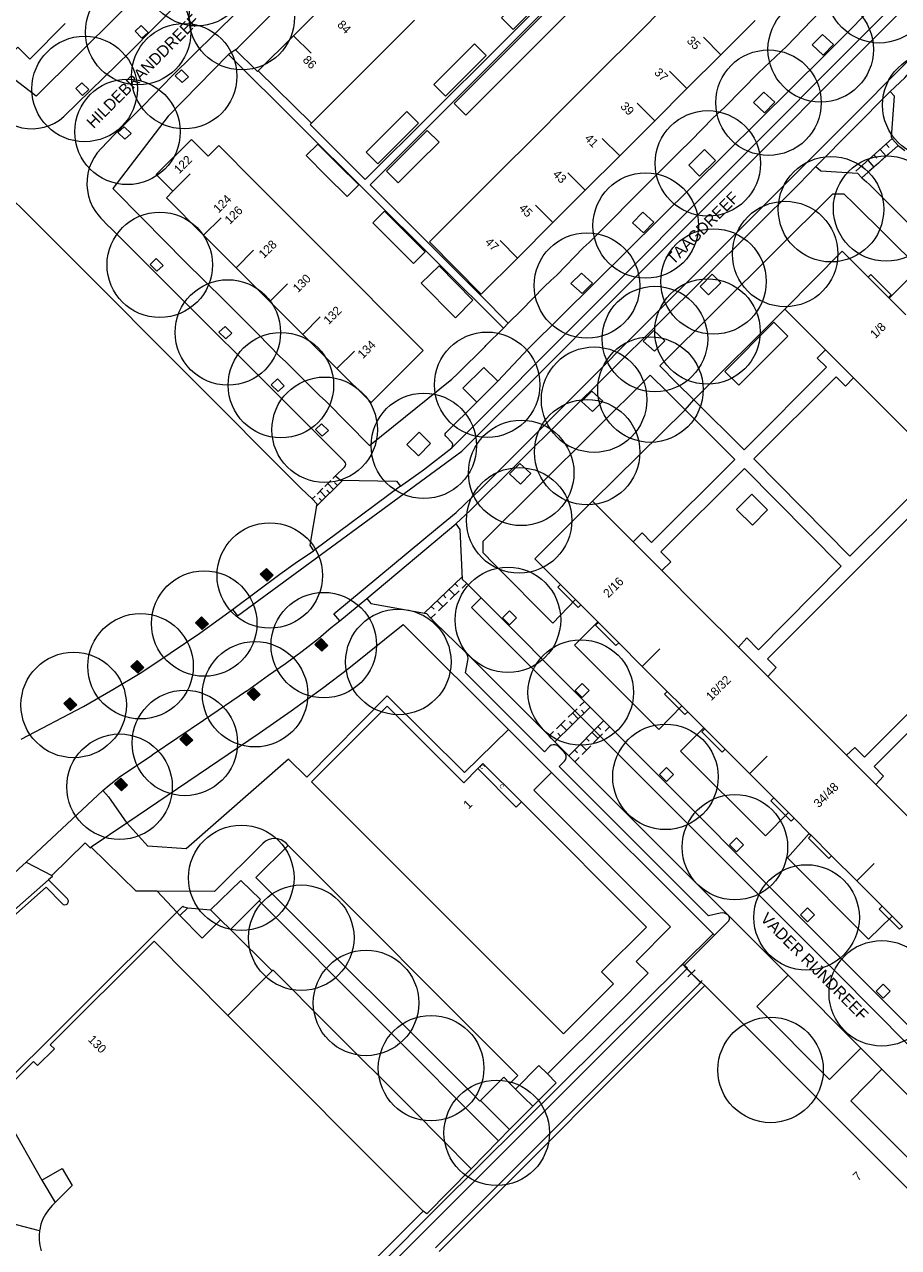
# Model space of a CAD drawing. Header units: metres. Extents: x 134994 to 136506, y 457393 to 459006.
# Tile 71 of 171: x 136261 to 136367, y 457849 to 457998. Entities that reach past the tile are written whole.
import ezdxf
from ezdxf.enums import TextEntityAlignment as Align

# ---------------------------------------------------------------- set-up
doc = ezdxf.new("R2010")
doc.units = ezdxf.units.M
for name, color, linetype, lineweight in [('B-WE-GR-BOOM-S', 250, 'Continuous', 13), ('B-WE-KG_BEBOUWING', 251, 'Continuous', 20), ('B-WE-KG_BEBOUWING TUSSENMUUR', 251, 'Continuous', 5), ('B-WE-KG_HUISNR', 251, 'Continuous', 5), ('B-WE-KG_ONDERGROND_REST', 251, 'Continuous', 5), ('B-WE-KG_STRAATNAAM', 251, 'Continuous', 5)]:
    doc.layers.add(name, color=color, linetype=linetype, lineweight=lineweight)
doc.styles.add('Styledgn000', font='dgn000.shx')

# ---------------------------------------------------------------- blocks, each defined once
blk = doc.blocks.new('SGR-BOOM_02')
blk.add_circle((0, 0), 6.4)

msp = doc.modelspace()

# ---------------------------------------------------------------- hatches: boundary and pattern name
at = {"layer": 'B-WE-KG_ONDERGROND_REST'}
for points in [[(136290.14, 457931.6), (136290.96, 457930.77), (136290.22, 457930.07), (136289.38, 457930.9)], [(136282.25, 457925.71), (136283.08, 457924.88), (136282.33, 457924.18), (136281.5, 457925.01)], [(136296.76, 457923.08), (136297.59, 457922.25), (136296.84, 457921.55), (136296.01, 457922.38)], [(136274.43, 457920.42), (136275.26, 457919.59), (136274.51, 457918.89), (136273.68, 457919.72)], [(136288.54, 457917.12), (136289.37, 457916.29), (136288.62, 457915.59), (136287.79, 457916.42)], [(136266.28, 457915.89), (136267.11, 457915.06), (136266.36, 457914.36), (136265.53, 457915.19)], [(136280.36, 457911.59), (136281.18, 457910.76), (136280.44, 457910.06), (136279.6, 457910.89)], [(136272.44, 457906.14), (136273.27, 457905.31), (136272.52, 457904.61), (136271.68, 457905.44)]]:
    msp.add_hatch(color=256, dxfattribs=at).paths.add_polyline_path(points)

# ---------------------------------------------------------------- linework, layer by layer
at = {"layer": 'B-WE-KG_BEBOUWING', "flags": 128}
for points in [[(136318.67, 457998.43), (136320.09, 457997.02), (136322.56, 457999.5), (136325.02, 458001.99), (136326.83, 458003.81), (136324.63, 458006), (136320.35, 458001.69), (136321.14, 458000.91)], [(136312.9, 457988.03), (136314.32, 457986.62), (136316.79, 457989.09), (136321.17, 457993.45), (136322.39, 457994.66), (136324.85, 457997.15), (136327.32, 457999.63), (136325.9, 458001.04), (136323.43, 457998.56), (136319.75, 457994.86), (136315.38, 457990.51)], [(136310.45, 457990.33), (136311.86, 457988.91), (136314.34, 457991.39), (136316.81, 457993.86), (136315.4, 457995.28), (136312.92, 457992.8)], [(136302.22, 457982.13), (136303.64, 457980.72), (136306.11, 457983.19), (136308.59, 457985.67), (136307.17, 457987.08), (136304.7, 457984.61)], [(136304.71, 457979.83), (136306.12, 457978.41), (136308.6, 457980.89), (136311.08, 457983.36), (136309.66, 457984.78), (136307.19, 457982.3)], [(136286.45, 457968.11), (136282.51, 457972.05), (136277.99, 457976.57), (136278.77, 457977.38), (136276.76, 457979.41), (136281.05, 457983.68), (136283.05, 457981.66), (136283.06, 457981.65), (136284.34, 457982.94), (136288.77, 457978.49), (136292.77, 457974.48), (136296.87, 457970.38), (136300.93, 457966.3), (136305, 457962.22), (136309.15, 457958.06), (136302.83, 457951.73), (136298.73, 457955.82), (136294.66, 457959.89), (136290.55, 457964.01)], [(136294.96, 457981.71), (136296.38, 457983.12), (136298.85, 457980.65), (136301.33, 457978.17), (136299.91, 457976.76), (136297.44, 457979.23)], [(136306.93, 457972.5), (136309.4, 457970.02), (136307.99, 457968.61), (136305.51, 457971.09), (136303.04, 457973.56), (136304.45, 457974.98)], [(136321.09, 457903.26), (136336.26, 457888.08), (136330.81, 457882.63), (136332.26, 457881.18), (136326.18, 457875.1), (136295.6, 457905.69), (136304.8, 457914.87), (136314.08, 457905.6), (136315.78, 457907.3), (136320.45, 457902.62)], [(136316.1, 457867.02), (136319.64, 457863.5), (136322.47, 457866.32), (136321.38, 457867.4), (136320.37, 457868.41), (136319.68, 457869.1), (136318.93, 457869.84)]]:
    msp.add_lwpolyline(points, close=True, dxfattribs=at)
at = {"layer": 'B-WE-KG_BEBOUWING'}
for points in [[(136297.66, 458000.51), (136293.42, 457996.27), (136289.14, 457992), (136295.61, 457985.65), (136299.85, 457989.89), (136304.1, 457994.15), (136308.1, 457998.16)], [(136280.58, 457890.42), (136283.35, 457890.18), (136284.56, 457888.96)], [(136262.87, 457857.37), (136264.49, 457854.64)]]:
    msp.add_lwpolyline(points, dxfattribs=at)
at = {"layer": 'B-WE-KG_BEBOUWING', "flags": 128}
for points in [[(136349.45, 457998.12), (136345.29, 457993.96), (136341.17, 457989.84), (136337.27, 457985.94), (136333.01, 457981.68), (136328.83, 457977.5), (136324.91, 457973.58), (136320.61, 457969.28), (136316.21, 457964.88), (136309.94, 457971.24), (136314.27, 457975.58), (136318.56, 457979.86), (136322.5, 457983.81), (136326.67, 457987.98), (136330.88, 457992.19), (136334.75, 457996.06), (136338.93, 458000.24)], [(136265.69, 457997.73), (136261.39, 457993.43), (136259.94, 457994.88), (136257.94, 457992.88), (136256.52, 457994.31), (136254.12, 457996.72), (136253.27, 457997.57), (136254.94, 457999.22)], [(136367.74, 457962.39), (136365.73, 457964.4), (136365.64, 457964.49), (136363.18, 457966.96), (136360.03, 457970.1), (136353.05, 457963.08), (136357.99, 457958.14), (136361.41, 457954.72), (136366.13, 457950), (136370.86, 457945.27)], [(136308.91, 457966.21), (136311.08, 457968.35), (136315.2, 457964.18), (136313.07, 457962.04), (136308.91, 457966.21)], [(136363.18, 457966.96), (136363.5, 457967.28), (136365.97, 457964.8), (136365.64, 457964.49)], [(136345.78, 457955.52), (136347.46, 457953.86), (136353.41, 457959.79), (136351.74, 457961.48), (136345.78, 457955.52)], [(136347.2, 457938.75), (136349.04, 457940.61), (136350.95, 457938.72), (136349.12, 457936.86), (136347.2, 457938.75)], [(136368.81, 457900.67), (136364.1, 457905.38), (136360.55, 457908.93), (136355.78, 457913.7), (136350.98, 457918.49), (136347.42, 457922.06), (136342.75, 457926.72), (136338.14, 457931.34), (136334.64, 457934.84), (136329.71, 457939.76), (136322.71, 457932.77), (136325.82, 457929.66), (136327.66, 457927.82), (136328.29, 457927.18), (136330.35, 457925.13), (136330.42, 457925.06), (136332.89, 457922.59), (136335.75, 457919.72), (136338.79, 457916.68), (136340.56, 457914.91), (136341.27, 457914.21), (136343.23, 457912.24), (136343.35, 457912.12), (136345.83, 457909.65), (136348.78, 457906.7), (136351.71, 457903.76), (136353.51, 457901.96), (136354.19, 457901.29), (136356.03, 457899.44), (136356.27, 457899.21), (136358.73, 457896.73), (136361.8, 457893.67), (136364.86, 457890.61), (136366.07, 457889.4), (136367.32, 457888.15)], [(136325.82, 457929.66), (136325.5, 457929.34), (136327.97, 457926.86), (136328.29, 457927.18)], [(136330.42, 457925.06), (136330.08, 457924.73), (136332.55, 457922.26), (136332.89, 457922.59)], [(136338.79, 457916.68), (136338.45, 457916.34), (136340.43, 457914.35), (136340.92, 457913.86), (136341.27, 457914.21)], [(136343.35, 457912.12), (136343, 457911.77), (136345.47, 457909.29), (136345.83, 457909.65)], [(136321.09, 457903.26), (136316.4, 457907.92), (136315.78, 457907.3)], [(136354.19, 457901.29), (136353.83, 457900.93), (136351.36, 457903.4), (136351.71, 457903.76)], [(136358.73, 457896.73), (136358.38, 457896.38), (136355.92, 457898.85), (136356.27, 457899.21)], [(136255.69, 457866.46), (136279.25, 457889.89), (136279.98, 457890.62), (136280.1, 457890.52), (136280.58, 457890.42), (136279.63, 457889.48), (136279.62, 457889.47), (136282.33, 457886.74), (136284.56, 457888.96), (136285.75, 457887.79), (136290.84, 457882.76), (136285.43, 457877.35), (136276.49, 457886.35), (136263.89, 457873.79), (136264.39, 457873.28), (136262.36, 457871.26), (136261.85, 457871.77), (136257.28, 457867.21)], [(136367.32, 457888.15), (136366.96, 457887.8), (136364.49, 457890.26), (136364.86, 457890.61)], [(136375.28, 457849.02), (136353.68, 457870.64), (136351.33, 457872.99), (136343.35, 457880.98), (136311.08, 457848.71)], [(136283.03, 457827.46), (136309.17, 457853.57), (136285.43, 457877.35)], [(136320.37, 457868.41), (136323.2, 457871.26), (136324.23, 457870.24), (136325.3, 457869.17), (136322.47, 457866.32)], [(136258.69, 457864.7), (136262.87, 457857.37), (136265.34, 457858.78), (136266.54, 457856.7), (136264.49, 457854.64), (136264.11, 457854.26), (136263.67, 457853.77), (136263.3, 457853.22), (136262.99, 457852.64), (136262.76, 457852.02), (136262.61, 457851.38), (136262.59, 457851.22), (136262.53, 457850.72), (136262.53, 457850.06), (136262.61, 457849.41), (136262.77, 457848.77)]]:
    msp.add_lwpolyline(points, dxfattribs=at)
at = {"layer": 'B-WE-KG_BEBOUWING TUSSENMUUR'}
for p, q in [((136293.42, 457996.27), (136295.54, 457994.15)), ((136293.42, 457996.27), (136295.54, 457994.15)), ((136293.42, 457996.27), (136295.54, 457994.15)), ((136345.29, 457993.96), (136343.17, 457996.08)), ((136345.29, 457993.96), (136343.17, 457996.08)), ((136345.29, 457993.96), (136343.17, 457996.08)), ((136341.17, 457989.84), (136339.05, 457991.97)), ((136341.17, 457989.84), (136339.05, 457991.97)), ((136341.17, 457989.84), (136339.05, 457991.97)), ((136337.27, 457985.94), (136335.14, 457988.06)), ((136337.27, 457985.94), (136335.14, 457988.06)), ((136337.27, 457985.94), (136335.14, 457988.06)), ((136333.01, 457981.68), (136330.89, 457983.8)), ((136333.01, 457981.68), (136330.89, 457983.8)), ((136333.01, 457981.68), (136330.89, 457983.8)), ((136278.77, 457977.38), (136280.89, 457979.5)), ((136278.77, 457977.38), (136280.89, 457979.5)), ((136278.77, 457977.38), (136280.89, 457979.5)), ((136328.83, 457977.5), (136326.71, 457979.62)), ((136328.83, 457977.5), (136326.71, 457979.62)), ((136328.83, 457977.5), (136326.71, 457979.62)), ((136324.91, 457973.58), (136322.79, 457975.7)), ((136324.91, 457973.58), (136322.79, 457975.7)), ((136324.91, 457973.58), (136322.79, 457975.7)), ((136282.51, 457972.05), (136284.63, 457974.17)), ((136282.51, 457972.05), (136284.63, 457974.17)), ((136282.51, 457972.05), (136284.63, 457974.17)), ((136320.61, 457969.28), (136318.49, 457971.41)), ((136320.61, 457969.28), (136318.49, 457971.41)), ((136320.61, 457969.28), (136318.49, 457971.41)), ((136286.45, 457968.11), (136288.57, 457970.23)), ((136286.45, 457968.11), (136288.57, 457970.23)), ((136286.45, 457968.11), (136288.57, 457970.23)), ((136290.55, 457964.01), (136292.67, 457966.13)), ((136290.55, 457964.01), (136292.67, 457966.13)), ((136290.55, 457964.01), (136292.67, 457966.13)), ((136294.55, 457960.01), (136296.67, 457962.13)), ((136294.55, 457960.01), (136296.67, 457962.13)), ((136294.55, 457960.01), (136296.67, 457962.13)), ((136298.69, 457955.87), (136300.81, 457957.99)), ((136298.69, 457955.87), (136300.81, 457957.99)), ((136298.69, 457955.87), (136300.81, 457957.99)), ((136335.75, 457919.72), (136337.88, 457921.84)), ((136335.75, 457919.72), (136337.88, 457921.84)), ((136335.75, 457919.72), (136337.88, 457921.84)), ((136348.78, 457906.69), (136350.9, 457908.82)), ((136348.78, 457906.69), (136350.9, 457908.82)), ((136348.78, 457906.69), (136350.9, 457908.82)), ((136361.8, 457893.67), (136363.92, 457895.79)), ((136361.8, 457893.67), (136363.92, 457895.79)), ((136361.8, 457893.67), (136363.92, 457895.79))]:
    msp.add_line(p, q, dxfattribs=at)
at = {"layer": 'B-WE-KG_ONDERGROND_REST'}
for p, q in [((136313.84, 457945.83), (136408.51, 458040.72)), ((136353.28, 457995.01), (136357.31, 457999.15)), ((136349.87, 457991.78), (136353.28, 457995.01)), ((136286.39, 457994.56), (136285.51, 457993.98)), ((136345.77, 457987.59), (136349.87, 457991.78)), ((136356.82, 457980.41), (136365.85, 457989.51)), ((136344.31, 457986.24), (136345.77, 457987.59)), ((136341.67, 457983.53), (136344.31, 457986.24)), ((136340.25, 457982.14), (136341.67, 457983.53)), ((136366.09, 457983.77), (136361.66, 457979.83)), ((136365.35, 457983.11), (136365.72, 457982.7)), ((136366.14, 457983.72), (136366.82, 457982.95)), ((136333.53, 457975.42), (136340.25, 457982.14)), ((136362.39, 457979.01), (136366.82, 457982.95)), ((136363.87, 457981.8), (136364.24, 457981.39)), ((136364.61, 457982.46), (136365.35, 457981.63)), ((136365.9, 457982.12), (136364.79, 457981.14)), ((136366.82, 457982.95), (136366.27, 457982.45)), ((136366.82, 457982.95), (136367.62, 457982.32)), ((136356.82, 457980.41), (136354.78, 457978.29)), ((136362.39, 457980.49), (136362.76, 457980.08)), ((136363.13, 457981.15), (136363.87, 457980.32)), ((136364.42, 457980.81), (136363.31, 457979.83)), ((136362.94, 457979.5), (136362.39, 457979.01)), ((136362.39, 457979.01), (136362.99, 457978.52)), ((136329.31, 457971.18), (136332.88, 457974.72)), ((136332.88, 457974.72), (136333.53, 457975.42)), ((136271, 457973.12), (136271.06, 457973.05)), ((136325.37, 457967.22), (136328.59, 457970.5)), ((136328.59, 457970.5), (136329.31, 457971.18)), ((136324.65, 457966.56), (136325.37, 457967.22)), ((136321.09, 457962.96), (136323.86, 457965.79)), ((136323.86, 457965.79), (136324.65, 457966.56)), ((136316.24, 457964.65), (136319.49, 457961.39)), ((136319.49, 457961.39), (136321.09, 457962.96)), ((136353.05, 457963.08), (136342.01, 457952.07)), ((136318.9, 457960.77), (136319.49, 457961.39)), ((136318.2, 457954.34), (136321.95, 457958.29)), ((136339.92, 457954.14), (136342.01, 457952.07)), ((136340.94, 457950.86), (136338.81, 457952.99)), ((136340.94, 457950.86), (136342.01, 457952.07)), ((136315.67, 457951.8), (136311.93, 457948.09)), ((136329.71, 457939.76), (136340.94, 457950.86)), ((136312.68, 457946.86), (136311.92, 457947.66)), ((136286.6, 457925.84), (136313.84, 457945.83)), ((136298.52, 457942.85), (136299.61, 457943.89)), ((136306.39, 457941.57), (136295.83, 457933.76)), ((136296.17, 457939.11), (136299.4, 457942.31)), ((136297.23, 457941.56), (136297.93, 457942.26)), ((136298.28, 457941.2), (136297.58, 457941.91)), ((136298.17, 457942.5), (136298.52, 457942.85)), ((136298.76, 457941.67), (136298.4, 457942.03)), ((136295.69, 457940.04), (136294.35, 457941.32)), ((136295.69, 457940.04), (136296.05, 457940.39)), ((136295.69, 457940.04), (136296.23, 457939.45)), ((136296.28, 457940.62), (136296.99, 457941.33)), ((136296.87, 457939.8), (136296.52, 457940.15)), ((136297.34, 457940.27), (136296.64, 457940.98)), ((136297.81, 457940.73), (136297.46, 457941.09)), ((136313.14, 457937.01), (136314.85, 457938.62)), ((136298.31, 457926.09), (136310.89, 457936.54)), ((136302.31, 457927.97), (136313.14, 457937.01)), ((136293.63, 457932.25), (136295.83, 457933.76)), ((136313.88, 457930.59), (136309.3, 457926.2)), ((136313.01, 457929.76), (136313.36, 457929.4)), ((136314.42, 457929.73), (136313.88, 457929.21)), ((136311.58, 457928.38), (136311.92, 457928.02)), ((136312.29, 457929.07), (136312.99, 457928.35)), ((136313.52, 457928.87), (136312.45, 457927.83)), ((136310.14, 457927), (136310.49, 457926.64)), ((136310.86, 457927.69), (136311.55, 457926.97)), ((136312.09, 457927.49), (136311.01, 457926.45)), ((136286.02, 457926.62), (136286.6, 457925.84)), ((136299.02, 457925.24), (136298.31, 457926.09)), ((136310.65, 457926.11), (136310.12, 457925.59)), ((136319.65, 457926.46), (136318.8, 457925.61)), ((136318.8, 457925.61), (136319.65, 457924.76)), ((136319.65, 457926.46), (136320.5, 457925.61)), ((136320.5, 457925.61), (136319.65, 457924.76)), ((136327.61, 457916.79), (136328.46, 457917.63)), ((136328.46, 457915.94), (136327.61, 457916.79)), ((136328.46, 457917.63), (136329.31, 457916.78)), ((136329.31, 457916.78), (136328.46, 457915.94)), ((136328.19, 457914.93), (136328.73, 457915.46)), ((136325.12, 457910.57), (136329.42, 457914.75)), ((136326.76, 457913.54), (136327.84, 457914.58)), ((136327.99, 457913.35), (136327.3, 457914.06)), ((136328.7, 457914.05), (136328.36, 457914.41)), ((136324.74, 457906.83), (136319.5, 457912.06)), ((136325.33, 457912.15), (136326.4, 457913.19)), ((136326.56, 457911.96), (136325.87, 457912.67)), ((136331.05, 457913.12), (136326.83, 457908.87)), ((136327.27, 457912.66), (136326.93, 457913.01)), ((136330.35, 457912.41), (136330.72, 457912.05)), ((136331.79, 457912.39), (136331.26, 457911.86)), ((136324.44, 457911.27), (136324.97, 457911.8)), ((136325.84, 457911.26), (136325.5, 457911.62)), ((136328.94, 457911), (136329.31, 457910.63)), ((136329.64, 457911.71), (136330.38, 457910.98)), ((136330.91, 457911.51), (136329.85, 457910.45)), ((136327.54, 457909.58), (136327.9, 457909.21)), ((136328.24, 457910.29), (136328.97, 457909.56)), ((136329.5, 457910.09), (136328.45, 457909.03)), ((136328.09, 457908.67), (136327.57, 457908.14)), ((136337.86, 457906.6), (136338.71, 457907.45)), ((136338.71, 457907.45), (136339.56, 457906.6)), ((136344.36, 457887.25), (136324.74, 457906.83)), ((136338.71, 457905.75), (136337.86, 457906.6)), ((136339.56, 457906.6), (136338.71, 457905.75)), ((136270.28, 457904.63), (136270.96, 457903.9)), ((136270.96, 457903.9), (136273.18, 457900.7)), ((136273.18, 457900.7), (136268.85, 457897.77)), ((136273.18, 457900.7), (136273.19, 457900.71)), ((136346.34, 457898.05), (136347.19, 457898.9)), ((136347.19, 457898.9), (136348.04, 457898.05)), ((136347.19, 457897.2), (136346.34, 457898.05)), ((136348.04, 457898.05), (136347.19, 457897.2)), ((136260.98, 457895.96), (136264.06, 457894.33)), ((136264.16, 457894.23), (136263.66, 457893.79)), ((136276.88, 457892.41), (136279.25, 457889.89)), ((136285.75, 457887.79), (136289.23, 457891.26)), ((136318.3, 457862.11), (136289.23, 457891.26)), ((136279.25, 457889.89), (136279.63, 457889.48)), ((136354.95, 457889.56), (136355.8, 457890.4)), ((136355.8, 457888.71), (136354.95, 457889.56)), ((136355.8, 457890.4), (136356.65, 457889.55)), ((136356.65, 457889.55), (136355.8, 457888.71)), ((136353.45, 457882.25), (136346.18, 457889.52)), ((136340.64, 457883.56), (136344.36, 457887.25)), ((136344.53, 457887.09), (136340.89, 457883.45)), ((136344.53, 457887.09), (136344.36, 457887.25)), ((136340.88, 457883.76), (136340.44, 457883.33)), ((136342.82, 457881.36), (136340.66, 457883.54)), ((136341.24, 457883.09), (136340.89, 457883.45)), ((136342.17, 457882.88), (136341.3, 457882.02)), ((136362.3, 457873.38), (136353.45, 457882.25)), ((136343.04, 457881.57), (136342.6, 457881.14)), ((136343.35, 457880.98), (136342.92, 457881.4)), ((136364.16, 457880.29), (136365.01, 457881.13)), ((136365.01, 457881.13), (136365.86, 457880.28)), ((136365.01, 457879.44), (136364.16, 457880.29)), ((136365.86, 457880.28), (136365.01, 457879.44)), ((136310.67, 457849.12), (136336.52, 457874.98)), ((136362.3, 457873.38), (136364.85, 457870.82)), ((136381.67, 457853.86), (136364.85, 457870.82)), ((136319.64, 457863.5), (136318.3, 457862.11)), ((136318.3, 457862.11), (136314.98, 457858.73))]:
    msp.add_line(p, q, dxfattribs=at)
at = {"layer": 'B-WE-KG_ONDERGROND_REST', "flags": 128}
for points in [[(136286.39, 457994.56), (136286.66, 457994.81), (136305.65, 458013.84), (136309.66, 458017.89), (136310.36, 458018.56), (136313.78, 458021.94), (136314.45, 458022.66), (136317.89, 458026.13), (136318.58, 458026.86), (136321.94, 458030.13), (136323.38, 458031.7), (136326, 458034.27), (136326.68, 458034.99), (136327.49, 458035.78), (136330.11, 458038.43), (136330.83, 458039.21), (136331.54, 458039.9), (136335.69, 458044.13), (136338.53, 458041.39)], [(136313.15, 457938.39), (136316.15, 457941.28), (136412.28, 458037.58)], [(136350.15, 458032.79), (136349.76, 458032.34), (136353.3, 458028.78), (136302.74, 457978.15)], [(136350.15, 458032.79), (136349.76, 458032.34), (136353.3, 458028.78), (136302.74, 457978.15)], [(136350.15, 458032.79), (136349.76, 458032.34), (136353.3, 458028.78), (136302.74, 457978.15)], [(136312.62, 457946.26), (136363.29, 457997.03), (136390.67, 458024.37), (136389.4, 458025.59)], [(136321.95, 457958.29), (136357.86, 457993.85), (136389.4, 458025.59)], [(136291.33, 458017.81), (136289.02, 458015.71), (136281.44, 458008.01), (136277.21, 458003.85), (136262.17, 457988.92), (136256.68, 457993.15), (136252.12, 457996.93), (136246.38, 458002.55), (136251.1, 458007.22)], [(136224.32, 458011.4), (136238.72, 457997.01), (136252.93, 457982.75), (136267.01, 457968.73), (136294.35, 457941.32)], [(136244.06, 458000.13), (136250.85, 457993.31), (136257.48, 457986.7), (136257.99, 457986.24), (136258.55, 457985.84), (136259.15, 457985.52), (136259.78, 457985.27), (136260.44, 457985.09), (136261.12, 457984.99), (136261.8, 457984.97), (136262.48, 457985.03), (136263.15, 457985.17), (136263.8, 457985.38), (136264.42, 457985.67), (136265, 457986.03), (136265.53, 457986.46), (136273.6, 457994.29), (136290.98, 458011.99)], [(136333.24, 458009.92), (136318.23, 457994.84), (136302.11, 457978.81), (136295.44, 457985.5), (136295.61, 457985.65)], [(136286.52, 457999.12), (136278.7, 457991.4), (136275.16, 457987.75), (136271.67, 457984.28), (136270.05, 457982.57), (136269.6, 457982.05), (136269.2, 457981.48), (136268.88, 457980.86), (136268.62, 457980.22), (136268.44, 457979.54), (136268.35, 457978.86), (136268.33, 457978.16), (136268.39, 457977.47), (136268.53, 457976.79), (136268.74, 457976.13), (136269.03, 457975.5), (136269.39, 457974.91), (136269.82, 457974.36), (136270.04, 457974.12), (136271, 457973.12)], [(136496.61, 457997.99), (136422.96, 457924.5), (136422.82, 457924.39), (136422.34, 457924.04), (136421.82, 457923.77), (136421.26, 457923.57), (136420.68, 457923.44), (136420.09, 457923.4), (136419.5, 457923.43), (136418.92, 457923.54), (136418.36, 457923.73), (136417.83, 457924), (136417.34, 457924.33), (136416.06, 457925.61), (136405.37, 457936.08), (136400.7, 457940.89), (136395.92, 457945.68), (136391, 457950.43), (136387.68, 457953.81), (136363.33, 457978.2), (136362.99, 457978.52)], [(136274.93, 457997.5), (136275.76, 457996.67), (136275.01, 457995.97), (136274.18, 457996.8), (136274.93, 457997.5)], [(136356.38, 457995.14), (136357.64, 457996.41), (136358.98, 457995.2), (136357.72, 457993.91), (136356.38, 457995.14)], [(136285.51, 457993.98), (136278.22, 457986.51), (136271.49, 457977.71), (136275.18, 457974.01), (136280.24, 457968.88), (136285.05, 457964.12), (136289.14, 457960.04), (136291.73, 457957.36), (136292.48, 457956.69), (136296.59, 457952.6), (136297.36, 457951.9), (136302.65, 457946.53), (136312.63, 457954.56), (136313.35, 457955.28), (136316.69, 457958.53), (136316.78, 457958.65), (136318.9, 457960.77)], [(136310.79, 457968.85), (136285.51, 457993.98)], [(136289.14, 457992), (136289.06, 457991.91), (136288.92, 457992.03), (136286.39, 457994.56)], [(136279.82, 457992.11), (136280.65, 457991.28), (136279.9, 457990.58), (136279.07, 457991.41), (136279.82, 457992.11)], [(136267.74, 457990.55), (136268.57, 457989.72), (136267.82, 457989.02), (136266.99, 457989.85), (136267.74, 457990.55)], [(136365.85, 457989.51), (136367.63, 457991.17), (136368.33, 457991.96)], [(136349.26, 457988.15), (136350.52, 457989.42), (136351.86, 457988.21), (136350.6, 457986.92), (136349.26, 457988.15)], [(136366.14, 457983.72), (136366.02, 457983.95), (136366.36, 457988.94), (136365.85, 457989.51)], [(136272.87, 457985.22), (136273.7, 457984.39), (136272.95, 457983.69), (136272.11, 457984.52), (136272.87, 457985.22)], [(136343.32, 457982.45), (136341.4, 457980.54), (136342.71, 457979.21), (136344.64, 457981.12), (136343.32, 457982.45)], [(136356.82, 457980.41), (136357.43, 457979.86), (136361.88, 457979.57), (136362.39, 457979.01)], [(136316.24, 457964.65), (136302.74, 457978.15)], [(136354.78, 457978.29), (136314.85, 457938.62)], [(136361.42, 457975.89), (136360.27, 457977.05), (136358.86, 457977.05), (136337.87, 457956.2), (136339.92, 457954.14)], [(136365.73, 457964.4), (136369.37, 457968.05), (136361.42, 457975.89)], [(136334.55, 457973.57), (136335.81, 457974.84), (136337.15, 457973.62), (136335.89, 457972.34), (136334.55, 457973.57)], [(136271.06, 457973.05), (136299.61, 457944.6)], [(136276.76, 457969.21), (136277.59, 457968.38), (136276.84, 457967.68), (136276.01, 457968.51), (136276.76, 457969.21)], [(136318.9, 457960.77), (136310.79, 457968.85)], [(136327.1, 457966.17), (136328.36, 457967.46), (136329.7, 457966.23), (136328.44, 457964.96), (136327.1, 457966.17)], [(136344.25, 457967.31), (136342.76, 457965.84), (136343.78, 457964.81), (136345.27, 457966.29), (136344.25, 457967.31)], [(136285.11, 457960.99), (136285.94, 457960.16), (136285.19, 457959.46), (136284.36, 457960.29), (136285.11, 457960.99)], [(136335.88, 457959.18), (136337.14, 457960.47), (136338.48, 457959.24), (136337.22, 457957.97), (136335.88, 457959.18)], [(136357.99, 457958.14), (136356.99, 457957.13), (136358.12, 457956.03), (136348.14, 457946.02), (136342.01, 457952.07)], [(136318.2, 457954.34), (136316.52, 457956.01), (136313.99, 457953.48), (136315.67, 457951.8)], [(136317.72, 457932.18), (136316.42, 457933.49), (136316.43, 457934.9), (136336.73, 457955.07), (136338.81, 457952.99)], [(136370.86, 457945.27), (136369.81, 457944.29), (136370.98, 457943.04), (136360.96, 457933.08), (136349.31, 457944.9), (136359.27, 457954.88), (136360.42, 457953.71), (136361.41, 457954.72)], [(136291.47, 457954.6), (136292.3, 457953.77), (136291.55, 457953.07), (136290.71, 457953.9), (136291.47, 457954.6)], [(136315.67, 457951.8), (136318.2, 457954.34)], [(136328.36, 457951.86), (136329.62, 457953.14), (136330.96, 457951.92), (136329.7, 457950.64), (136328.36, 457951.86)], [(136340.94, 457950.86), (136346.99, 457944.83), (136336.86, 457934.77), (136335.74, 457935.92), (136334.64, 457934.84)], [(136296.82, 457949.17), (136297.65, 457948.34), (136296.9, 457947.64), (136296.07, 457948.47), (136296.82, 457949.17)], [(136310.06, 457946.77), (136308.57, 457945.26), (136307.17, 457946.65), (136308.67, 457948.16), (136310.06, 457946.77)], [(136311.92, 457947.66), (136311.83, 457947.78), (136311.83, 457947.93), (136311.9, 457948.07), (136311.93, 457948.09)], [(136306.39, 457941.57), (136309.2, 457943.59), (136312.62, 457946.26)], [(136312.62, 457946.26), (136312.72, 457946.43), (136312.75, 457946.63), (136312.68, 457946.86)], [(136299.61, 457943.89), (136299.72, 457944.05), (136299.76, 457944.25), (136299.72, 457944.44), (136299.61, 457944.6)], [(136319.64, 457943.07), (136320.9, 457944.35), (136322.24, 457943.13), (136320.98, 457941.85), (136319.64, 457943.07)], [(136347.42, 457922.06), (136348.46, 457923.18), (136349.86, 457921.74), (136359.9, 457931.86), (136348.15, 457943.73), (136338.02, 457933.6), (136339.23, 457932.42), (136338.14, 457931.34)], [(136298.52, 457942.85), (136299.13, 457942.32), (136305.91, 457942.18), (136306.39, 457941.57)], [(136374.35, 457941.78), (136373.34, 457940.73), (136372.2, 457941.87), (136350.95, 457920.64), (136352.01, 457919.57), (136350.98, 457918.49)], [(136296.23, 457939.45), (136295.38, 457934.41), (136295.83, 457933.76)], [(136310.89, 457936.54), (136313.15, 457938.39)], [(136313.14, 457937.01), (136313.59, 457936.34), (136313.89, 457930.32)], [(136286.02, 457926.62), (136289.05, 457928.87), (136291.76, 457930.91), (136293.63, 457932.25)], [(136290.14, 457931.6), (136290.96, 457930.77), (136290.22, 457930.07), (136289.38, 457930.9), (136290.14, 457931.6)], [(136317.72, 457932.18), (136324.89, 457924.95), (136327.66, 457927.82)], [(136383.92, 457932.21), (136382.86, 457931.22), (136384.06, 457930.01), (136362.71, 457908.7), (136361.55, 457909.88), (136360.55, 457908.93)], [(136314.45, 457929.76), (136313.89, 457930.32)], [(136314.8, 457929.42), (136314.45, 457929.76)], [(136314.8, 457929.42), (136316.2, 457928.02)], [(136299.02, 457925.24), (136299.02, 457925.24), (136302.31, 457927.97)], [(136302.31, 457927.97), (136302.81, 457927.35), (136309.56, 457926.15)], [(136393.65, 457847.92), (136359.54, 457882.37), (136315.04, 457926.88), (136316.2, 457928.02)], [(136316.2, 457928.02), (136328.73, 457915.46)], [(136260.37, 457910.86), (136267.91, 457914.83), (136271.49, 457916.89), (136275.02, 457919.02), (136278.46, 457921.3), (136282.04, 457923.76), (136285.57, 457926.28), (136286.02, 457926.62)], [(136282.25, 457925.71), (136283.08, 457924.88), (136282.33, 457924.18), (136281.5, 457925.01), (136282.25, 457925.71)], [(136298, 457924.43), (136299.02, 457925.24)], [(136309.56, 457926.15), (136310.1, 457925.57)], [(136310.1, 457925.57), (136310.58, 457925.05)], [(136273.19, 457900.71), (136289.26, 457911.59), (136293.12, 457914.3), (136296.93, 457917.07), (136300.15, 457919.5), (136306.73, 457924.8), (136319.5, 457912.06)], [(136290.38, 457918.64), (136292.44, 457920.06), (136294.46, 457921.55), (136296.43, 457923.11), (136298, 457924.43)], [(136314.36, 457921.37), (136310.58, 457925.05)], [(136340.56, 457914.91), (136337.78, 457912.07), (136327.51, 457922.3), (136330.35, 457925.13)], [(136296.76, 457923.08), (136297.59, 457922.25), (136296.84, 457921.55), (136296.01, 457922.38), (136296.76, 457923.08)], [(136346.18, 457889.52), (136345.97, 457889.65), (136345.73, 457889.75), (136345.46, 457889.79), (136345.19, 457889.77), (136343.78, 457889.42), (136325.67, 457907.57), (136326.3, 457908.2), (136326.44, 457908.39), (136326.52, 457908.62), (136326.52, 457908.87), (136326.44, 457909.1), (136326.29, 457909.29), (136325.59, 457910), (136325.42, 457910.13), (136325.19, 457910.21), (136324.94, 457910.21), (136324.71, 457910.14), (136324.51, 457909.99), (136323.88, 457909.35), (136314.29, 457918.95), (136314.58, 457920.43), (136314.61, 457920.66), (136314.58, 457920.93), (136314.48, 457921.19), (136314.36, 457921.37)], [(136324.44, 457911.27), (136314.36, 457921.37)], [(136274.43, 457920.42), (136275.26, 457919.59), (136274.51, 457918.89), (136273.68, 457919.72), (136274.43, 457920.42)], [(136287.7, 457916.72), (136290.38, 457918.64)], [(136287.7, 457916.72), (136282.51, 457913.13), (136276.25, 457908.92)], [(136288.54, 457917.12), (136289.37, 457916.29), (136288.62, 457915.59), (136287.79, 457916.42), (136288.54, 457917.12)], [(136373.67, 457895.81), (136374.64, 457896.79), (136375.77, 457895.64), (136385.89, 457905.74), (136373.98, 457917.61), (136363.9, 457907.55), (136365.05, 457906.37), (136364.1, 457905.38)], [(136266.28, 457915.89), (136267.11, 457915.06), (136266.36, 457914.36), (136265.53, 457915.19), (136266.28, 457915.89)], [(136319.5, 457912.06), (136314.17, 457906.85), (136304.8, 457916.15), (136295.02, 457906.25), (136292.82, 457908.46), (136280.39, 457897.56), (136275.73, 457897.91), (136273.19, 457900.71)], [(136328.73, 457915.46), (136331.79, 457912.4)], [(136331.79, 457912.4), (136385.45, 457858.64)], [(136353.51, 457901.96), (136350.69, 457899.13), (136340.4, 457909.43), (136343.23, 457912.24)], [(136280.36, 457911.59), (136281.18, 457910.76), (136280.44, 457910.06), (136279.6, 457910.89), (136280.36, 457911.59)], [(136327.57, 457908.14), (136324.7, 457911.01), (136324.44, 457911.27)], [(136270.28, 457904.63), (136271.03, 457905.28), (136272.4, 457906.37), (136276.25, 457908.92)], [(136346.18, 457889.52), (136338.94, 457896.76), (136327.57, 457908.14)], [(136272.44, 457906.14), (136273.27, 457905.31), (136272.52, 457904.61), (136271.68, 457905.44), (136272.44, 457906.14)], [(136324.23, 457870.24), (136332.33, 457878.31), (136336.45, 457882.49), (136335.01, 457883.91), (136339.16, 457888.1), (136322.6, 457904.69), (136324.74, 457906.83)], [(136260.98, 457895.96), (136270.28, 457904.63)], [(136292.75, 457897.96), (136292.56, 457898.2), (136292.26, 457898.46), (136291.91, 457898.65), (136291.53, 457898.78), (136291.13, 457898.82), (136290.73, 457898.78), (136290.35, 457898.67), (136290, 457898.48), (136289.69, 457898.23), (136283.83, 457892.38), (136276.88, 457892.41)], [(136366.07, 457889.4), (136363.2, 457886.62), (136353.38, 457896.49), (136356.03, 457899.44)], [(136264.16, 457894.23), (136264.06, 457894.33), (136268.13, 457898.28), (136268.74, 457897.69), (136268.85, 457897.77)], [(136276.88, 457892.41), (136274.3, 457892.42), (136268.85, 457897.77)], [(136316.1, 457867.02), (136316.02, 457866.94), (136288.83, 457894.1), (136292.75, 457897.96)], [(136319.68, 457869.1), (136320.65, 457870.07), (136315.36, 457875.34), (136297.57, 457893.14), (136292.75, 457897.96)], [(136259.33, 457894.45), (136260.1, 457895.17), (136260.98, 457895.96)], [(136263.66, 457893.79), (136243.21, 457875.77), (136226.76, 457861.55), (136228.42, 457857.62), (136230.16, 457853.72), (136231.97, 457849.85), (136233.86, 457846.02), (136235.81, 457842.22), (136237.84, 457838.46), (136237.93, 457838.3)], [(136262.59, 457851.22), (136258.85, 457852.16), (136244.48, 457876.17), (136263.39, 457892.9), (136265.32, 457890.95), (136265.46, 457890.83), (136265.63, 457890.78), (136265.82, 457890.8), (136265.97, 457890.91), (136266.07, 457891.06), (136266.09, 457891.24), (136266.03, 457891.42), (136265.97, 457891.5), (136263.66, 457893.79)], [(136289.23, 457891.26), (136289.39, 457891.42), (136287.03, 457893.74), (136283.35, 457890.18)], [(136344.53, 457887.09), (136346.24, 457888.82), (136346.32, 457889.02), (136346.32, 457889.23), (136346.25, 457889.43), (136346.18, 457889.52)], [(136314.98, 457858.73), (136307.94, 457865.85), (136297.71, 457876.06), (136290.94, 457882.86), (136290.84, 457882.76)], [(136340.64, 457883.56), (136311.04, 457854.22), (136303.77, 457846.9)], [(136304.61, 457846.45), (136341.17, 457883.02)], [(136341.17, 457883.02), (136340.64, 457883.56)], [(136341.17, 457883.02), (136341.24, 457883.09)], [(136342.85, 457881.33), (136341.17, 457883.02)], [(136362.3, 457873.38), (136358.47, 457869.57), (136349.65, 457878.45), (136353.45, 457882.25)], [(136342.85, 457881.33), (136336.52, 457874.98)], [(136342.92, 457881.4), (136342.85, 457881.33)], [(136381.67, 457853.86), (136377.91, 457850.16), (136361.05, 457866.98), (136364.85, 457870.82)], [(136314.98, 457858.73), (136309.58, 457853.25), (136309.17, 457853.57)]]:
    msp.add_lwpolyline(points, dxfattribs=at)

# ---------------------------------------------------------------- block references
at = {"layer": 'B-WE-GR-BOOM-S'}
for p in [(136281.64, 458003.85), (136364.52, 458001.78), (136287.14, 457998.52), (136274.56, 457996.7), (136357.41, 457994.61), (136280.14, 457991.36), (136268.06, 457989.8), (136351.07, 457988.14), (136371.32, 457987.85), (136273.26, 457984.59), (136343.71, 457980.77), (136358.66, 457975.2), (136365.35, 457975.29), (136336.17, 457973.23), (136353.1, 457969.77), (136277.18, 457968.45), (136344.4, 457966.43), (136329.04, 457965.95), (136343.66, 457960.36), (136285.45, 457960.25), (136337.29, 457959.45), (136291.89, 457953.85), (136316.92, 457953.9), (136336.74, 457953.31), (136329.9, 457952.09), (136297.2, 457948.44), (136309.24, 457946.48), (136329.06, 457945.72), (136321.06, 457943.2), (136320.81, 457937.44), (136290.53, 457930.75), (136282.58, 457924.91), (136319.45, 457925.36), (136297.09, 457922.3), (136274.85, 457919.73), (136306.14, 457920.25), (136306.14, 457920.25), (136306.14, 457920.25), (136288.75, 457916.33), (136328.28, 457916.55), (136266.73, 457915.03), (136280.22, 457910.42), (136338.56, 457906.3), (136272.3, 457905.11), (136347, 457897.77), (136287.08, 457894.05), (136287.08, 457894.05), (136287.08, 457894.05), (136355.7, 457889.24), (136294.36, 457886.78), (136294.36, 457886.78), (136294.36, 457886.78), (136302.22, 457878.86), (136302.22, 457878.86), (136302.22, 457878.86), (136364.82, 457880.03), (136310.11, 457870.95), (136310.11, 457870.95), (136310.11, 457870.95), (136351.33, 457870.73), (136318.08, 457863.1), (136318.08, 457863.1), (136318.08, 457863.1)]:
    msp.add_blockref('SGR-BOOM_02', p, dxfattribs=at)

# ---------------------------------------------------------------- texts
at = {"layer": 'B-WE-KG_BEBOUWING', "style": 'Styledgn000'}
for p in [(136316.34, 457907.53), (136318.7, 457905.16)]:
    msp.add_text('C', height=0.5, rotation=315.1838, dxfattribs=at).set_placement(p, align=Align.MIDDLE_CENTER)
at = {"layer": 'B-WE-KG_HUISNR', "linetype": 'Continuous', "style": 'Styledgn000'}
for s, rotation, p in [('84', 314.9918, (136299.02, 457997.89)), ('86', 314.9918, (136294.83, 457993.61)), ('122', 45, (136279.16, 457979.81)), ('124', 44.9918, (136283.94, 457975.03)), ('126', 45, (136285.31, 457973.67)), ('128', 45, (136289.45, 457969.53)), ('130', 45, (136293.59, 457965.39)), ('132', 45, (136297.31, 457961.5)), ('134', 45, (136301.45, 457957.36)), ('2/16', 44.9918, (136331.27, 457928.35)), ('18/32', 44.9918, (136343.74, 457915.84)), ('34/48', 44.9918, (136356.81, 457902.86)), ('130', 314.7487, (136268.77, 457874.7))]:
    msp.add_text(s, height=1.054, rotation=rotation, dxfattribs=at).set_placement(p, align=Align.MIDDLE_LEFT)
for s, height, rotation, p in [('35', 1.054, 314.9918, (136342.56, 457994.84)), ('37', 1.054, 314.9918, (136338.61, 457990.98)), ('39', 1.054, 314.9918, (136334.5, 457986.87)), ('41', 1.054, 314.9918, (136330.16, 457982.98)), ('43', 1.054, 314.9918, (136326.3, 457978.62)), ('45', 1.054, 314.9918, (136322.18, 457974.51)), ('47', 1.054, 314.9918, (136318.07, 457970.39)), ('1/8', 1.054, 44.9918, (136365.05, 457961.19)), ('1', 1.05, 44.9387, (136314.84, 457903.25)), ('7', 1.05, 45.0235, (136362.12, 457858.13))]:
    msp.add_text(s, height=height, rotation=rotation, dxfattribs=at).set_placement(p, align=Align.MIDDLE_RIGHT)
at = {"layer": 'B-WE-KG_STRAATNAAM', "style": 'Styledgn000'}
for s, rotation, p in [('HILDEBRANDDREEF', 45.2052, (136269.15, 457984.93)), ('HILDEBRANDDREEF', 45.2052, (136269.15, 457984.93)), ('HILDEBRANDDREEF', 45.2052, (136269.15, 457984.93)), ('TAAGDREEF', 45.0238, (136339.52, 457968.37)), ('TAAGDREEF', 45.0238, (136339.52, 457968.37)), ('TAAGDREEF', 45.0238, (136339.52, 457968.37)), ('VADER RIJNDREEF', 314.8839, (136350, 457888.98)), ('VADER RIJNDREEF', 314.8839, (136350, 457888.98)), ('VADER RIJNDREEF', 314.8839, (136350, 457888.98))]:
    msp.add_text(s, height=1.4, rotation=rotation, dxfattribs=at).set_placement(p)

doc.saveas('drawing.dxf')
